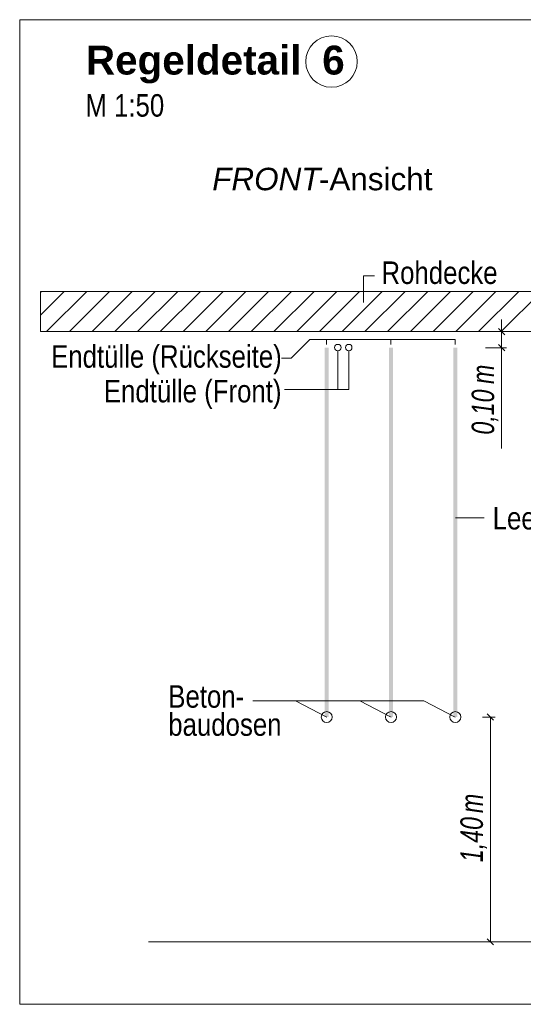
# Model space of a CAD drawing. Extents: x -720 to 300, y 62 to 1162.
# Tile 234 of 256: x 181 to 212, y 921 to 983. Entities that reach past the tile are written whole.
import ezdxf
from ezdxf.lldxf.tags import DXFTag

# ---------------------------------------------------------------- set-up
doc = ezdxf.new("R2010")
doc.units = 0
doc.layers.get('0').update_dxf_attribs({"lineweight": 13})
for name, color, linetype, lineweight, true_color in [('E_Aussparung Bemaßung-A06G942T8I', 5, 'Continuous', 9, 0x0000ff), ('E_Betonbaudose', 1, 'Continuous', 13, 0xff0000), ('E_Detail_Beschriftung', 7, 'Continuous', 13, 0x009900), ('E_Detail_Wandschraffur', 7, 'Continuous', 5, 0xc0c0c0), ('E_Leerrohr Beschriftung', 1, 'Continuous', 9, 0xff0000)]:
    doc.layers.add(name, color=color, linetype=linetype, lineweight=lineweight, true_color=true_color)
doc.layers.add('E_Detail_Linie_Text_Bem', color=7, linetype='Continuous', lineweight=13)
doc.styles.get("Standard").update_dxf_attribs({"font": 'ARIALN.TTF'})
tags = doc.linetypes.add('fein_strichliert', pattern=[4, 1, -2, 1]).pattern_tags.tags
tags[8:9] = [DXFTag(74, 4), DXFTag(75, 0), DXFTag(340, '0'), DXFTag(46, 0.0), DXFTag(50, 0.0), DXFTag(44, 0.0), DXFTag(45, 0.0)]
tags[6:7] = [DXFTag(74, 4), DXFTag(75, 0), DXFTag(340, '0'), DXFTag(46, 0.0), DXFTag(50, 0.0), DXFTag(44, 0.0), DXFTag(45, 0.0)]
tags[4:5] = [DXFTag(74, 4), DXFTag(75, 0), DXFTag(340, '0'), DXFTag(46, 0.0), DXFTag(50, 0.0), DXFTag(44, 0.0), DXFTag(45, 0.0)]
tags = doc.linetypes.add('fein_strichliert-A06G942X8I', pattern=[4, 1, -2, 1]).pattern_tags.tags
tags[8:9] = [DXFTag(74, 4), DXFTag(75, 0), DXFTag(340, '0'), DXFTag(46, 0.0), DXFTag(50, 0.0), DXFTag(44, 0.0), DXFTag(45, 0.0)]
tags[6:7] = [DXFTag(74, 4), DXFTag(75, 0), DXFTag(340, '0'), DXFTag(46, 0.0), DXFTag(50, 0.0), DXFTag(44, 0.0), DXFTag(45, 0.0)]
tags[4:5] = [DXFTag(74, 4), DXFTag(75, 0), DXFTag(340, '0'), DXFTag(46, 0.0), DXFTag(50, 0.0), DXFTag(44, 0.0), DXFTag(45, 0.0)]

# ---------------------------------------------------------------- blocks, each defined once
blk = doc.blocks.new('Referenz-A06G942Y8I')
at = {"layer": 'E_Aussparung Bemaßung-A06G942T8I', "linetype": 'Continuous', "ltscale": 0.13}
for p, q in [((211.042, 963.844), (211.042, 955.806)), ((211.342, 963.081), (210.042, 963.081)), ((210.851, 963.271), (211.233, 962.89)), ((211.342, 962.081), (210.042, 962.081)), ((210.851, 962.272), (211.233, 961.89)), ((210.642, 939.081), (209.842, 939.081)), ((210.533, 938.89), (210.151, 939.271)), ((210.342, 939.081), (210.342, 925.081)), ((210.533, 924.89), (210.151, 925.271)), ((210.642, 925.081), (209.842, 925.081))]:
    blk.add_line(p, q, dxfattribs=at)
at = {"layer": 'E_Betonbaudose', "linetype": 'Continuous', "ltscale": 0.13}
for centre, radius in [((200.85, 962.09), 0.2), ((201.53, 962.09), 0.2), ((201.53, 962.09), 0.2), ((200.159, 939.081), 0.34), ((204.159, 939.081), 0.34), ((208.159, 939.081), 0.34)]:
    blk.add_circle(centre, radius, dxfattribs=at)
at = {"layer": 'E_Detail_Linie_Text_Bem', "linetype": 'fein_strichliert-A06G942X8I', "ltscale": 0.65}
for p, q in [((243.828, 982.508), (181.058, 982.508)), ((181.058, 982.508), (181.058, 921.191)), ((181.058, 921.191), (240.802, 921.191))]:
    blk.add_line(p, q, dxfattribs=at)
at = {"layer": 'E_Detail_Linie_Text_Bem', "color": 0, "linetype": 'Continuous', "ltscale": 0.13}
for p, q in [((202.449, 964.901), (202.449, 966.549)), ((202.449, 966.549), (203.136, 966.549)), ((197.937, 961.427), (199.104, 962.595)), ((208.15, 962.595), (199.104, 962.595)), ((200.15, 962.29), (200.15, 962.595)), ((204.15, 962.29), (204.15, 962.595)), ((208.15, 962.29), (208.15, 962.595)), ((200.85, 961.89), (200.85, 959.471)), ((201.53, 961.89), (201.53, 959.471)), ((197.347, 961.427), (197.937, 961.427)), ((197.529, 959.471), (201.53, 959.471)), ((208.179, 951.494), (209.964, 951.494)), ((195.57, 940.09), (206.21, 940.09)), ((198.21, 940.09), (200.159, 939.081)), ((202.21, 940.09), (204.159, 939.081)), ((206.21, 940.09), (208.159, 939.081))]:
    blk.add_line(p, q, dxfattribs=at)
at = {"layer": 'E_Detail_Linie_Text_Bem', "linetype": 'Continuous', "ltscale": 0.13}
for p, q in [((233.675, 965.581), (182.348, 965.581)), ((182.348, 965.581), (182.348, 963.081)), ((182.348, 963.081), (192.74, 963.081)), ((182.348, 963.081), (231.175, 963.081)), ((192.74, 963.081), (233.675, 963.081)), ((189.074, 925.081), (226.087, 925.081))]:
    blk.add_line(p, q, dxfattribs=at)
for points in [[(200.284, 962.081), (200.284, 939.081), (200.034, 962.08), (200.034, 939.081)], [(204.284, 962.081), (204.284, 939.081), (204.034, 962.08), (204.034, 939.081)], [(208.284, 962.081), (208.284, 939.081), (208.034, 962.08), (208.034, 939.081)]]:
    blk.add_solid(points, dxfattribs=at)
at = {"layer": 'E_Detail_Wandschraffur', "linetype": 'fein_strichliert', "ltscale": 0.13}
for p, q in [((182.348, 964.109), (183.819, 965.581)), ((184.148, 963.081), (186.648, 965.581)), ((186.976, 963.081), (189.476, 965.581)), ((189.805, 963.081), (192.305, 965.581)), ((192.633, 963.081), (195.133, 965.581)), ((195.461, 963.081), (197.961, 965.581)), ((198.29, 963.081), (200.79, 965.581)), ((201.118, 963.081), (203.618, 965.581)), ((203.947, 963.081), (206.447, 965.581)), ((206.775, 963.081), (209.275, 965.581)), ((209.604, 963.081), (212.104, 965.581))]:
    blk.add_line(p, q, dxfattribs=at)
at = {"layer": 'E_Detail_Wandschraffur', "linetype": 'ByBlock', "ltscale": 0.13}
for p, q in [((182.348, 965.523), (182.405, 965.581)), ((182.734, 963.081), (185.234, 965.581)), ((185.562, 963.081), (188.062, 965.581)), ((188.39, 963.081), (190.89, 965.581)), ((191.219, 963.081), (193.719, 965.581)), ((194.047, 963.081), (196.547, 965.581)), ((196.876, 963.081), (199.376, 965.581)), ((199.704, 963.081), (202.204, 965.581)), ((202.533, 963.081), (205.033, 965.581)), ((205.361, 963.081), (207.861, 965.581)), ((208.189, 963.081), (210.689, 965.581)), ((211.018, 963.081), (213.518, 965.581))]:
    blk.add_line(p, q, dxfattribs=at)
at = {"layer": 'E_Leerrohr Beschriftung', "linetype": 'Continuous', "ltscale": 0.13}
blk.add_circle((200.457, 979.9), 1.6, dxfattribs=at)
at = {"layer": 'E_Aussparung Bemaßung-A06G942T8I', "linetype": 'Continuous', "ltscale": 0.13, "char_height": 1.4, "attachment_point": 1, "rotation": 90}
for s, insert in [('{\\W0.9;\\fArial Narrow|b0|i1;m}', (209.176, 959.821)), ('{\\W0.9;\\fArial Narrow|b0|i1;0,10 }', (209.176, 956.668)), ('{\\W0.9;\\fArial Narrow|b0|i1;m}', (208.476, 933.101)), ('{\\W0.9;\\fArial Narrow|b0|i1;1,40 }', (208.476, 930.044))]:
    blk.add_mtext(s, dxfattribs=dict(at, insert=insert))
at = {"layer": 'E_Detail_Beschriftung', "color": 1, "linetype": 'Continuous', "lineweight": 35, "ltscale": 0.35, "true_color": 0xff0000, "char_height": 1.8, "attachment_point": 1}
for s, insert in [('{\\fArial|b1|i0;Regeldetail}', (185.176, 980.892)), ('{\\fArial|b1|i0;6}', (199.879, 980.892))]:
    blk.add_mtext(s, dxfattribs=dict(at, insert=insert))
at = {"layer": 'E_Detail_Beschriftung', "linetype": 'Continuous', "ltscale": 0.13, "char_height": 1.4, "attachment_point": 1}
for s, insert in [('{\\fArial Narrow;M 1:50}', (185.146, 977.871)), ('{\\fArial Narrow;Rohdecke}', (203.567, 967.451)), ('{\\fArial Narrow;Endtülle (Rückseite)}', (183.01, 962.235)), ('{\\fArial Narrow;Endtülle (Front)}', (186.293, 960.077)), ('{\\fArial Narrow;Leerrohr M25}', (210.484, 952.163)), ('{\\fArial Narrow;Beton-}', (190.301, 941.063)), ('{\\fArial Narrow;baudosen}', (190.301, 939.313))]:
    blk.add_mtext(s, dxfattribs=dict(at, insert=insert))
at = {"layer": 'E_Detail_Beschriftung', "linetype": 'Continuous', "lineweight": -2, "ltscale": 0.25, "char_height": 1.4, "attachment_point": 1}
for s, insert in [('{\\fArial|b0|i1;FRONT}', (193.036, 973.286)), ('{\\fArial;-Ansicht}', (199.672, 973.286))]:
    blk.add_mtext(s, dxfattribs=dict(at, insert=insert))

msp = doc.modelspace()

# ---------------------------------------------------------------- block references
at = {"color": 8, "lineweight": 25, "ltscale": 0.25, "true_color": 0x808080}
msp.add_blockref('Referenz-A06G942Y8I', (0, 0), dxfattribs=at)

doc.saveas('drawing.dxf')
